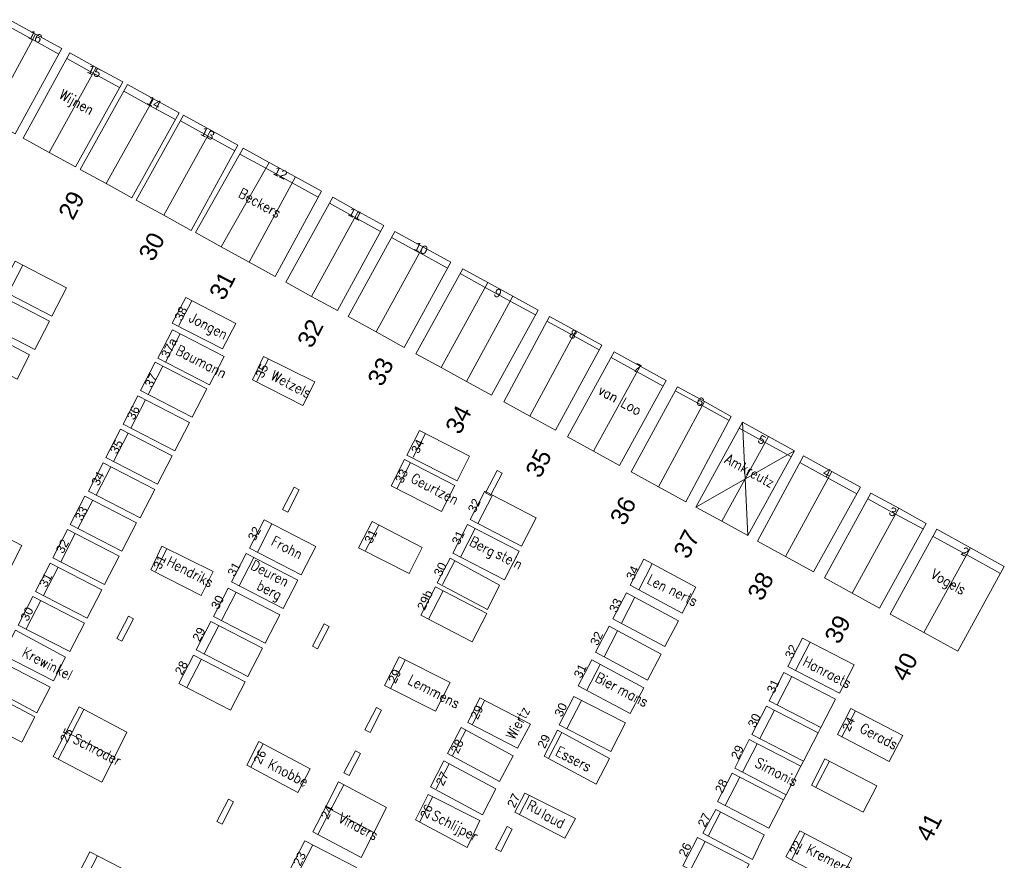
# Model space of a CAD drawing. Header units: metres. Extents: x 200982 to 204048, y 317766 to 321161.
# Tile 15 of 20: x 202323 to 202357, y 319725 to 319754. Entities that reach past the tile are written whole.
import ezdxf
from ezdxf.enums import TextEntityAlignment as Align

# ---------------------------------------------------------------- set-up
doc = ezdxf.new("R2010")
doc.units = ezdxf.units.M
doc.header["$MEASUREMENT"] = 0
for name, color, linetype, lineweight in [('Bestaande graven', 150, 'Continuous', 13), ('Familiegraven', 140, 'Continuous', 13), ('Geruimd graf', 234, 'Continuous', 13), ('Monumenten', 204, 'Continuous', 13), ('Namen burgelijke stand', 7, 'Continuous', 13), ('Nummers burgelijke stand', 7, 'Continuous', 13), ('Uit te geven graven', 12, 'Continuous', 13), ('Verwijderde graven', 1, 'Continuous', 13)]:
    doc.layers.add(name, color=color, linetype=linetype, lineweight=lineweight)
doc.styles.add('Style-arial', font='arial.shx')
doc.styles.add('Style-simplex', font='simplex.shx')

# ---------------------------------------------------------------- blocks, each defined once
blk = doc.blocks.new('*U24')
at = {"layer": 'Bestaande graven', "linetype": 'Continuous'}
for p, q in [((-0.988, 0.649), (-1.008, -0.45)), ((1.012, 0.611), (-0.988, 0.649)), ((0.691, -0.483), (0.712, 0.618)), ((0.991, -0.488), (1.012, 0.611)), ((-1.012, -0.651), (-1.008, -0.45)), ((0.991, -0.488), (-1.008, -0.45))]:
    blk.add_line(p, q, dxfattribs=at)
blk = doc.blocks.new('*U25')
at = {"layer": 'Bestaande graven', "linetype": 'Continuous'}
for p, q in [((-0.987, 0.651), (-1.007, -0.449)), ((1.012, 0.613), (-0.987, 0.651)), ((0.692, -0.48), (0.713, 0.619)), ((0.992, -0.487), (1.012, 0.613)), ((-1.012, -0.649), (-1.007, -0.449)), ((0.992, -0.487), (-1.007, -0.449))]:
    blk.add_line(p, q, dxfattribs=at)
blk = doc.blocks.new('*U26')
at = {"layer": 'Bestaande graven', "linetype": 'Continuous'}
for p, q in [((-0.988, 0.649), (-1.007, -0.451)), ((1.012, 0.611), (-0.988, 0.649)), ((0.691, -0.483), (0.713, 0.617)), ((0.992, -0.489), (1.012, 0.611)), ((-1.012, -0.651), (-1.007, -0.451)), ((0.992, -0.489), (-1.007, -0.451))]:
    blk.add_line(p, q, dxfattribs=at)
blk = doc.blocks.new('*U23')
at = {"layer": 'Bestaande graven', "linetype": 'Continuous'}
for p, q in [((-1.027, -1.382), (-1.047, -2.481)), ((0.974, -1.42), (-1.027, -1.382)), ((0.652, -2.513), (0.673, -1.413)), ((0.953, -2.519), (0.974, -1.42)), ((0.953, -2.519), (-1.047, -2.481))]:
    blk.add_line(p, q, dxfattribs=at)
for name, p in [('*U24', (0.034, 1.868)), ('*U25', (0.009, 0.567)), ('*U26', (-0.015, -0.731))]:
    blk.add_blockref(name, p, dxfattribs=at)
blk = doc.blocks.new('*U27')
at = {"layer": 'Bestaande graven', "linetype": 'Continuous'}
for p, q in [((-0.989, 0.569), (-1.01, -0.532)), ((1.011, 0.532), (-0.989, 0.569)), ((0.689, -0.563), (0.711, 0.537)), ((0.989, -0.568), (1.011, 0.532)), ((0.989, -0.568), (-1.01, -0.532))]:
    blk.add_line(p, q, dxfattribs=at)
blk = doc.blocks.new('*U28')
at = {"layer": 'Uit te geven graven', "linetype": 'Continuous'}
for p, q in [((-0.988, 0.568), (-1.01, -0.531)), ((1.01, 0.531), (-0.988, 0.568)), ((0.69, -0.563), (0.711, 0.537)), ((0.991, -0.568), (1.01, 0.531)), ((0.991, -0.568), (-1.01, -0.531))]:
    blk.add_line(p, q, dxfattribs=at)
blk = doc.blocks.new('*U34')
at = {"layer": 'Bestaande graven', "linetype": 'Continuous'}
for p, q in [((-0.989, 0.569), (-1.01, -0.53)), ((1.01, 0.532), (-0.989, 0.569)), ((0.69, -0.562), (0.71, 0.536)), ((0.988, -0.568), (1.01, 0.532)), ((0.988, -0.568), (-1.01, -0.53))]:
    blk.add_line(p, q, dxfattribs=at)
blk = doc.blocks.new('*U35')
at = {"layer": 'Bestaande graven', "linetype": 'Continuous'}
for p, q in [((-0.99, 0.569), (-1.01, -0.532)), ((1.01, 0.532), (-0.99, 0.569)), ((0.689, -0.562), (0.709, 0.537)), ((0.989, -0.569), (1.01, 0.532)), ((0.989, -0.569), (-1.01, -0.532))]:
    blk.add_line(p, q, dxfattribs=at)
blk = doc.blocks.new('*U36')
at = {"layer": 'Bestaande graven', "linetype": 'Continuous'}
for p, q in [((-0.988, 0.567), (-1.01, -0.533)), ((1.01, 0.531), (-0.988, 0.567)), ((0.69, -0.565), (0.71, 0.536)), ((0.99, -0.57), (1.01, 0.531)), ((0.99, -0.57), (-1.01, -0.533))]:
    blk.add_line(p, q, dxfattribs=at)
blk = doc.blocks.new('*U37')
at = {"layer": 'Bestaande graven', "linetype": 'Continuous'}
for p, q in [((-0.989, 0.569), (-1.01, -0.531)), ((1.01, 0.532), (-0.989, 0.569)), ((0.689, -0.563), (0.71, 0.536)), ((0.989, -0.568), (1.01, 0.532)), ((0.989, -0.568), (-1.01, -0.531))]:
    blk.add_line(p, q, dxfattribs=at)
blk = doc.blocks.new('*U40')
at = {"layer": 'Bestaande graven', "linetype": 'Continuous'}
for p, q in [((-0.99, 0.57), (-1.01, -0.531)), ((1.011, 0.531), (-0.99, 0.57)), ((0.689, -0.562), (0.71, 0.538)), ((0.989, -0.568), (1.011, 0.531)), ((0.989, -0.568), (-1.01, -0.531))]:
    blk.add_line(p, q, dxfattribs=at)
blk = doc.blocks.new('*U42')
at = {"layer": 'Bestaande graven', "linetype": 'Continuous'}
for p, q in [((-0.988, 0.567), (-1.01, -0.532)), ((1.011, 0.53), (-0.988, 0.567)), ((0.691, -0.564), (0.71, 0.536)), ((0.99, -0.57), (1.011, 0.53)), ((0.99, -0.57), (-1.01, -0.532))]:
    blk.add_line(p, q, dxfattribs=at)
blk = doc.blocks.new('*U43')
at = {"layer": 'Uit te geven graven', "linetype": 'Continuous'}
for p, q in [((-0.989, 0.569), (-1.01, -0.531)), ((1.01, 0.531), (-0.989, 0.569)), ((0.69, -0.563), (0.711, 0.537)), ((0.991, -0.569), (1.01, 0.531)), ((0.991, -0.569), (-1.01, -0.531))]:
    blk.add_line(p, q, dxfattribs=at)
blk = doc.blocks.new('*U44')
at = {"layer": 'Uit te geven graven', "linetype": 'Continuous'}
for p, q in [((-0.989, 0.57), (-1.01, -0.53)), ((1.01, 0.532), (-0.989, 0.57)), ((0.689, -0.563), (0.711, 0.537)), ((0.989, -0.569), (1.01, 0.532)), ((0.989, -0.569), (-1.01, -0.53))]:
    blk.add_line(p, q, dxfattribs=at)
blk = doc.blocks.new('*U179')
at = {"layer": 'Bestaande graven', "linetype": 'Continuous'}
for p, q in [((-0.989, 0.569), (-1.01, -0.531)), ((1.01, 0.53), (-0.989, 0.569)), ((0.689, -0.563), (0.709, 0.537)), ((0.989, -0.568), (1.01, 0.53)), ((0.989, -0.568), (-1.01, -0.531))]:
    blk.add_line(p, q, dxfattribs=at)

msp = doc.modelspace()

# ---------------------------------------------------------------- linework, layer by layer
at = {"layer": 'Bestaande graven', "linetype": 'Continuous'}
for p, q in [((202328.592, 319743.77), (202329.034, 319744.625)), ((202331.28, 319741.851), (202331.679, 319742.622)), ((202336.103, 319738.144), (202336.571, 319739.047)), ((202335.025, 319736.024), (202335.478, 319736.898)), ((202327.783, 319735.309), (202328.181, 319736.081)), ((202337.672, 319734.845), (202338.095, 319735.662)), ((202344.905, 319735.562), (202344.441, 319734.667)), ((202330.294, 319734.725), (202329.789, 319733.748)), ((202330.561, 319734.587), (202330.056, 319733.611)), ((202330.294, 319734.725), (202332.07, 319733.807)), ((202323.563, 319734.432), (202323.058, 319733.454)), ((202323.83, 319734.293), (202323.325, 319733.317)), ((202323.563, 319734.432), (202325.339, 319733.512)), ((202344.307, 319734.408), (202343.844, 319733.513)), ((202331.566, 319732.83), (202332.07, 319733.807)), ((202323.058, 319733.454), (202324.834, 319732.536)), ((202324.834, 319732.536), (202325.339, 319733.512)), ((202329.696, 319733.571), (202329.192, 319732.594)), ((202329.696, 319733.571), (202331.474, 319732.653)), ((202329.789, 319733.748), (202331.566, 319732.83)), ((202329.963, 319733.434), (202329.458, 319732.457)), ((202343.709, 319733.253), (202343.246, 319732.359)), ((202329.192, 319732.594), (202330.969, 319731.676)), ((202330.969, 319731.676), (202331.474, 319732.653)), ((202335.886, 319731.269), (202336.388, 319732.241)), ((202343.111, 319732.099), (202342.648, 319731.205)), ((202338.706, 319730.039), (202339.132, 319730.865)), ((202342.203, 319730.997), (202341.697, 319730.02)), ((202342.469, 319730.859), (202341.963, 319729.882)), ((202342.203, 319730.997), (202343.979, 319730.079)), ((202351.438, 319729.6), (202351.901, 319730.495)), ((202343.474, 319729.101), (202343.979, 319730.079)), ((202341.337, 319728.879), (202341.786, 319729.748)), ((202341.697, 319730.02), (202343.474, 319729.101)), ((202331.076, 319728.552), (202331.496, 319729.365)), ((202350.542, 319727.865), (202351.005, 319728.76)), ((202337.453, 319727.807), (202337.902, 319728.678)), ((202336.887, 319726.665), (202337.331, 319727.525)), ((202340.327, 319726.928), (202340.662, 319727.574)), ((202346.842, 319726.208), (202347.259, 319727.013)), ((202349.697, 319725.369), (202350.165, 319726.275))]:
    msp.add_line(p, q, dxfattribs=at)
at = {"layer": 'Bestaande graven', "linetype": 'Continuous', "flags": 128}
for points in [[(202328.363, 319743.854), (202330.092, 319742.965), (202330.549, 319743.835), (202328.828, 319744.731)], [(202321.226, 319742.858), (202323.015, 319741.927), (202323.447, 319742.764), (202321.638, 319743.706)], [(202331.125, 319741.898), (202332.858, 319741.016), (202333.272, 319741.835), (202331.506, 319742.706)], [(202335.907, 319738.243), (202337.644, 319737.363), (202338.098, 319738.261), (202336.368, 319739.153)], [(202321.009, 319736.267), (202322.754, 319735.36), (202323.182, 319736.197), (202321.435, 319737.105)], [(202334.786, 319736.109), (202336.523, 319735.228), (202336.977, 319736.127), (202335.247, 319737.018)], [(202327.627, 319735.357), (202329.36, 319734.475), (202329.775, 319735.295), (202328.009, 319736.166)], [(202337.486, 319734.905), (202339.221, 319733.986), (202339.639, 319734.832), (202337.935, 319735.76)], [(202344.144, 319734.827), (202345.937, 319733.865), (202346.402, 319734.754), (202344.609, 319735.721)], [(202343.548, 319733.672), (202345.341, 319732.71), (202345.806, 319733.599), (202344.013, 319734.566)], [(202342.95, 319732.518), (202344.743, 319731.556), (202345.208, 319732.445), (202343.415, 319733.412)], [(202321.977, 319731.344), (202323.702, 319730.427), (202324.157, 319731.316), (202322.421, 319732.21)], [(202335.68, 319731.373), (202337.436, 319730.489), (202337.94, 319731.476), (202336.177, 319732.361)], [(202342.354, 319731.363), (202344.147, 319730.401), (202344.612, 319731.29), (202342.819, 319732.257)], [(202321.442, 319730.302), (202323.183, 319729.418), (202323.633, 319730.296), (202321.904, 319731.203)], [(202338.543, 319730.096), (202340.261, 319729.213), (202340.712, 319730.043), (202338.965, 319730.951)], [(202351.285, 319729.678), (202353.061, 319728.748), (202353.532, 319729.646), (202351.748, 319730.574)], [(202341.173, 319728.934), (202342.966, 319727.972), (202343.431, 319728.861), (202341.638, 319729.828)], [(202330.937, 319728.626), (202332.689, 319727.683), (202333.117, 319728.501), (202331.351, 319729.442)], [(202337.26, 319727.881), (202339.052, 319726.919), (202339.516, 319727.808), (202337.724, 319728.775)], [(202350.389, 319727.943), (202352.165, 319727.013), (202352.636, 319727.911), (202350.852, 319728.839)], [(202336.749, 319726.738), (202338.524, 319725.796), (202338.966, 319726.718), (202337.178, 319727.617)], [(202340.173, 319727.009), (202341.885, 319726.109), (202342.258, 319726.787), (202340.512, 319727.664)], [(202346.646, 319726.282), (202348.352, 319725.375), (202348.758, 319726.229), (202347.094, 319727.099)], [(202349.511, 319725.467), (202351.302, 319724.52), (202351.781, 319725.42), (202349.987, 319726.37)]]:
    msp.add_lwpolyline(points, close=True, dxfattribs=at)
at = {"layer": 'Familiegraven', "linetype": 'Continuous'}
for p, q in [((202323.552, 319753.618), (202322.65, 319754.114)), ((202324.454, 319753.122), (202323.552, 319753.618)), ((202325.639, 319752.467), (202324.729, 319752.966)), ((202326.548, 319751.967), (202325.639, 319752.467)), ((202327.584, 319751.352), (202326.692, 319751.841)), ((202328.476, 319750.863), (202327.584, 319751.352)), ((202329.581, 319750.306), (202328.644, 319750.821)), ((202330.519, 319749.791), (202329.581, 319750.306)), ((202331.59, 319749.185), (202330.696, 319749.676)), ((202332.499, 319748.686), (202331.59, 319749.185)), ((202333.394, 319748.195), (202332.499, 319748.686)), ((202334.661, 319747.495), (202333.779, 319747.979)), ((202335.543, 319747.01), (202334.661, 319747.495)), ((202336.886, 319746.272), (202335.917, 319746.804)), ((202337.853, 319745.741), (202336.889, 319746.27)), ((202339.151, 319745.084), (202338.284, 319745.56)), ((202340.01, 319744.612), (202339.151, 319745.084)), ((202340.878, 319744.136), (202340.01, 319744.612)), ((202342.176, 319743.422), (202341.275, 319743.917)), ((202343.076, 319742.927), (202342.176, 319743.422)), ((202344.383, 319742.172), (202343.484, 319742.666)), ((202345.282, 319741.678), (202344.383, 319742.172)), ((202346.622, 319741.012), (202345.693, 319741.523)), ((202347.553, 319740.5), (202346.622, 319741.012)), ((202348.797, 319739.743), (202347.898, 319740.237)), ((202349.696, 319739.249), (202348.797, 319739.743)), ((202350.97, 319738.514), (202349.991, 319739.052)), ((202351.949, 319737.976), (202350.97, 319738.514)), ((202353.286, 319737.277), (202352.329, 319737.803)), ((202354.244, 319736.751), (202353.286, 319737.277)), ((202355.738, 319735.871), (202354.581, 319736.507)), ((202356.908, 319735.229), (202355.738, 319735.871)), ((202333.829, 319727.095), (202334.272, 319727.953)), ((202333.385, 319726.237), (202333.829, 319727.095))]:
    msp.add_line(p, q, dxfattribs=at)
at = {"layer": 'Familiegraven', "linetype": 'Continuous', "flags": 128}
for points in [[(202321.147, 319751.365), (202322.049, 319750.87), (202323.656, 319753.808), (202322.754, 319754.304)], [(202322.049, 319750.87), (202322.95, 319750.375), (202324.558, 319753.313), (202323.656, 319753.808)], [(202323.227, 319750.223), (202324.127, 319749.729), (202325.745, 319752.66), (202324.835, 319753.16)], [(202324.127, 319749.729), (202325.026, 319749.235), (202326.656, 319752.16), (202325.745, 319752.66)], [(202325.186, 319749.149), (202326.081, 319748.658), (202327.712, 319751.581), (202326.82, 319752.071)], [(202326.081, 319748.658), (202326.975, 319748.167), (202328.603, 319751.091), (202327.712, 319751.581)], [(202327.121, 319748.087), (202328.069, 319747.567), (202329.687, 319750.497), (202328.75, 319751.011)], [(202328.069, 319747.567), (202329.017, 319747.047), (202330.623, 319749.982), (202329.687, 319750.497)], [(202329.16, 319746.969), (202330.054, 319746.478), (202331.705, 319749.388), (202330.811, 319749.879)], [(202330.054, 319746.478), (202331.018, 319745.949), (202332.61, 319748.89), (202331.705, 319749.388)], [(202331.018, 319745.949), (202331.912, 319745.458), (202333.504, 319748.399), (202332.61, 319748.89)], [(202332.277, 319745.259), (202333.166, 319744.77), (202334.774, 319747.702), (202333.893, 319748.186)], [(202333.166, 319744.77), (202334.056, 319744.282), (202335.656, 319747.217), (202334.774, 319747.702)], [(202334.423, 319744.081), (202335.395, 319743.547), (202337.003, 319746.478), (202336.031, 319747.011)], [(202335.395, 319743.547), (202336.36, 319743.018), (202337.967, 319745.948), (202336.999, 319746.48)], [(202336.758, 319742.8), (202337.626, 319742.324), (202339.242, 319745.247), (202338.374, 319745.724)], [(202337.626, 319742.324), (202338.5, 319741.844), (202340.099, 319744.776), (202339.242, 319745.247)], [(202338.5, 319741.844), (202339.368, 319741.368), (202340.967, 319744.299), (202340.099, 319744.776)], [(202339.789, 319741.136), (202340.679, 319740.649), (202342.264, 319743.587), (202341.363, 319744.082)], [(202340.679, 319740.649), (202341.568, 319740.161), (202343.166, 319743.092), (202342.264, 319743.587)], [(202341.986, 319739.932), (202342.881, 319739.441), (202344.489, 319742.365), (202343.589, 319742.859)], [(202342.881, 319739.441), (202343.776, 319738.95), (202345.388, 319741.871), (202344.489, 319742.365)], [(202344.176, 319738.73), (202345.116, 319738.215), (202346.698, 319741.152), (202345.768, 319741.663)], [(202345.116, 319738.215), (202346.055, 319737.699), (202347.627, 319740.641), (202346.698, 319741.152)], [(202346.408, 319737.517), (202347.303, 319737.026), (202348.91, 319739.95), (202348.011, 319740.444)], [(202347.303, 319737.026), (202348.198, 319736.535), (202349.81, 319739.456), (202348.91, 319739.95)], [(202348.524, 319736.344), (202349.492, 319735.813), (202351.092, 319738.738), (202350.112, 319739.276)], [(202349.492, 319735.813), (202350.459, 319735.283), (202352.073, 319738.2), (202351.092, 319738.738)], [(202350.834, 319735.077), (202351.791, 319734.553), (202353.394, 319737.475), (202352.437, 319738)], [(202351.791, 319734.553), (202352.738, 319734.033), (202354.342, 319736.955), (202353.394, 319737.475)], [(202354.706, 319736.755), (202353.099, 319733.833), (202354.265, 319733.192), (202355.872, 319736.113)], [(202355.872, 319736.113), (202354.264, 319733.195), (202355.429, 319732.557), (202357.034, 319735.475)], [(202333.65, 319727.189), (202335.312, 319726.309), (202335.746, 319727.168), (202334.093, 319728.048)], [(202333.208, 319726.33), (202334.877, 319725.45), (202335.312, 319726.309), (202333.65, 319727.189)]]:
    msp.add_lwpolyline(points, close=True, dxfattribs=at)
at = {"layer": 'Geruimd graf'}
for p, q in [((202348.011, 319740.444), (202348.198, 319736.535)), ((202346.408, 319737.517), (202349.81, 319739.456))]:
    msp.add_line(p, q, dxfattribs=at)
at = {"layer": 'Monumenten', "linetype": 'Continuous', "lineweight": 0, "flags": 128}
for points in [[(202339.728, 319738.684), (202339.333, 319737.918), (202339.155, 319738.01), (202339.557, 319738.774)], [(202332.739, 319738.11), (202332.343, 319737.346), (202332.165, 319737.437), (202332.568, 319738.202)], [(202327.026, 319733.669), (202326.631, 319732.903), (202326.453, 319732.995), (202326.856, 319733.759)], [(202333.767, 319733.398), (202333.371, 319732.632), (202333.193, 319732.724), (202333.596, 319733.489)], [(202335.574, 319730.522), (202335.179, 319729.756), (202335.001, 319729.848), (202335.404, 319730.613)], [(202334.851, 319729.033), (202334.455, 319728.268), (202334.278, 319728.359), (202334.68, 319729.124)], [(202330.478, 319727.36), (202330.083, 319726.595), (202329.905, 319726.686), (202330.307, 319727.451)], [(202340.079, 319726.418), (202339.684, 319725.653), (202339.505, 319725.745), (202339.907, 319726.509)]]:
    msp.add_lwpolyline(points, close=True, dxfattribs=at)
at = {"layer": 'Uit te geven graven', "linetype": 'Continuous'}
for p, q in [((202327.773, 319742.508), (202327.267, 319741.531)), ((202328.039, 319742.371), (202327.533, 319741.394)), ((202327.773, 319742.508), (202329.55, 319741.59)), ((202329.044, 319740.613), (202329.55, 319741.59)), ((202327.176, 319741.353), (202326.67, 319740.376)), ((202327.176, 319741.353), (202328.952, 319740.435)), ((202327.267, 319741.531), (202329.044, 319740.613)), ((202327.442, 319741.215), (202326.937, 319740.239)), ((202326.67, 319740.376), (202328.448, 319739.458)), ((202328.448, 319739.458), (202328.952, 319740.435)), ((202326.578, 319740.199), (202326.072, 319739.221)), ((202326.845, 319740.062), (202326.34, 319739.084)), ((202326.578, 319740.199), (202328.356, 319739.281)), ((202326.072, 319739.221), (202327.85, 319738.303)), ((202327.85, 319738.303), (202328.356, 319739.281)), ((202325.982, 319739.043), (202325.476, 319738.067)), ((202326.248, 319738.905), (202325.743, 319737.928)), ((202325.982, 319739.043), (202327.758, 319738.126)), ((202325.354, 319737.895), (202324.849, 319736.919)), ((202325.354, 319737.895), (202327.131, 319736.978)), ((202325.476, 319738.067), (202327.253, 319737.148)), ((202327.253, 319737.148), (202327.758, 319738.126)), ((202325.621, 319737.758), (202325.115, 319736.781)), ((202324.849, 319736.919), (202326.626, 319736)), ((202326.626, 319736), (202327.131, 319736.978)), ((202324.757, 319736.741), (202324.252, 319735.764)), ((202325.023, 319736.603), (202324.519, 319735.626)), ((202324.757, 319736.741), (202326.534, 319735.822)), ((202324.161, 319735.586), (202323.655, 319734.609)), ((202324.161, 319735.586), (202325.937, 319734.667)), ((202324.252, 319735.764), (202326.028, 319734.845)), ((202326.028, 319734.845), (202326.534, 319735.822)), ((202324.427, 319735.449), (202323.921, 319734.471)), ((202323.655, 319734.609), (202325.431, 319733.69)), ((202325.431, 319733.69), (202325.937, 319734.667)), ((202329.101, 319732.415), (202328.595, 319731.439)), ((202329.367, 319732.278), (202328.861, 319731.301)), ((202329.101, 319732.415), (202330.877, 319731.498)), ((202328.595, 319731.439), (202330.372, 319730.52)), ((202330.372, 319730.52), (202330.877, 319731.498))]:
    msp.add_line(p, q, dxfattribs=at)
at = {"layer": 'Verwijderde graven', "linetype": 'Continuous'}
for p, q in [((202336.668, 319739.232), (202337.091, 319740.049)), ((202324.877, 319729.69), (202325.321, 319730.548)), ((202338.025, 319728.963), (202338.475, 319729.834)), ((202324.434, 319728.832), (202324.877, 319729.69))]:
    msp.add_line(p, q, dxfattribs=at)
at = {"layer": 'Verwijderde graven', "linetype": 'Continuous', "flags": 128}
for points in [[(202336.447, 319739.308), (202338.181, 319738.425), (202338.608, 319739.267), (202336.879, 319740.159)], [(202322.53, 319732.422), (202324.27, 319731.536), (202324.686, 319732.344), (202322.966, 319733.271)], [(202324.707, 319729.78), (202326.369, 319728.9), (202326.803, 319729.76), (202325.15, 319730.639)], [(202324.265, 319728.921), (202325.934, 319728.041), (202326.369, 319728.9), (202324.707, 319729.78)], [(202337.852, 319729.026), (202339.645, 319728.063), (202340.108, 319728.953), (202338.317, 319729.919)]]:
    msp.add_lwpolyline(points, close=True, dxfattribs=at)

# ---------------------------------------------------------------- block references
at = {"layer": 'Bestaande graven', "linetype": 'Continuous', "xscale": 1.000011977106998, "yscale": 1.000011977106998, "zscale": 1.000011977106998, "rotation": 153.7415956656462}
for name, p in [('*U42', (202329.009, 319742.674)), ('*U36', (202339.766, 319737.113)), ('*U37', (202332.169, 319736.128)), ('*U35', (202339.171, 319735.964)), ('*U37', (202331.548, 319734.972)), ('*U34', (202338.066, 319733.825)), ('*U27', (202350.716, 319732.057)), ('*U23', (202349.181, 319729.134)), ('*U179', (202333.572, 319725.069)), ('*U40', (202326.158, 319724.697))]:
    msp.add_blockref(name, p, dxfattribs=at)
at = {"layer": 'Uit te geven graven', "linetype": 'Continuous', "xscale": 1.000011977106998, "yscale": 1.000011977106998, "zscale": 1.000011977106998, "rotation": 153.7415956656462}
for name, p in [('*U44', (202323.584, 319745.039)), ('*U43', (202322.99, 319743.889)), ('*U28', (202347.1, 319725.192))]:
    msp.add_blockref(name, p, dxfattribs=at)

# ---------------------------------------------------------------- texts
at = {"layer": 'Namen burgelijke stand', "linetype": 'Continuous', "lineweight": 0, "style": 'Style-simplex', "width": 0.857148}
for s, p in [('Wijnen', (202324.987, 319751.313)), ('Beckers', (202331.297, 319747.84)), ('van Loo', (202343.707, 319741.048)), ('Amkreutz', (202348.182, 319738.614)), ('Vogels', (202355.026, 319734.79))]:
    msp.add_text(s, height=0.35, rotation=331.1728, dxfattribs=at).set_placement(p, align=Align.CENTER)
for s, rotation, p in [('Jongen', 332.6642, (202328.905, 319743.927)), ('Baumann', 332.6642, (202328.448, 319742.801)), ('Wetzels', 332.6642, (202331.731, 319741.929)), ('Geurtzen', 332.6642, (202336.549, 319738.391)), ('Frohn', 332.6642, (202331.739, 319736.226)), ('Berg', 332.6642, (202338.573, 319736.217)), ('stein', 332.6642, (202339.474, 319735.791)), ('Hendriks', 332.6642, (202328.14, 319735.526)), ('Deuren', 332.6642, (202331.037, 319735.401)), ('Len', 332.6642, (202344.688, 319734.912)), ('berg', 332.6642, (202331.24, 319734.706)), ('nerts', 332.6642, (202345.444, 319734.552)), ('Krewinkel', 332.6642, (202323.161, 319732.398)), ('Hanraets', 332.6642, (202350.055, 319732.081)), ('Bier', 332.6642, (202342.907, 319731.528)), ('Lemmens', 332.6642, (202336.451, 319731.447)), ('mans', 332.6642, (202343.676, 319731.12)), ('Wiertz', 62.6642, (202340.155, 319729.474)), ('Gerads', 332.6642, (202352.023, 319729.784)), ('Schroder', 332.6642, (202324.902, 319729.418)), ('Essers', 332.6642, (202341.534, 319728.985)), ('Knobbe', 332.6642, (202331.621, 319728.546)), ('Simonis', 332.6642, (202348.409, 319728.597)), ('Ru', 332.6642, (202340.552, 319727.13)), ('Schlijper', 332.6642, (202337.267, 319726.78)), ('laud', 332.6642, (202341.038, 319726.821)), ('Vinders', 332.6642, (202334.059, 319726.686)), ('Kremers', 332.6642, (202350.171, 319725.622))]:
    msp.add_text(s, height=0.35, rotation=rotation, dxfattribs=at).set_placement(p)
at = {"layer": 'Nummers burgelijke stand', "linetype": 'Continuous', "lineweight": 0, "style": 'Style-arial'}
for s, rotation, p in [('16', 334.1061, (202323.368, 319753.684)), ('15', 334.1061, (202325.405, 319752.494)), ('14', 334.1061, (202327.459, 319751.414)), ('13', 334.1061, (202329.31, 319750.346)), ('12', 334.1061, (202331.815, 319748.988)), ('11', 334.1061, (202334.393, 319747.575)), ('10', 334.1061, (202336.657, 319746.395)), ('9', 334.1061, (202339.41, 319744.8)), ('38', 64.1061, (202328.691, 319743.905)), ('8', 334.1061, (202342.007, 319743.385)), ('37a', 62.3426, (202328.224, 319742.621)), ('35', 64.1061, (202331.487, 319741.932)), ('7', 334.1061, (202344.222, 319742.218)), ('37', 62.3426, (202327.658, 319741.604)), ('6', 334.1061, (202346.389, 319741.063)), ('36', 62.3426, (202327.043, 319740.489)), ('5', 331.1728, (202348.504, 319739.761)), ('35', 62.3426, (202326.463, 319739.322)), ('34', 64.1061, (202336.848, 319739.331)), ('34', 62.3426, (202325.823, 319738.221)), ('33', 64.1061, (202336.3, 319738.312)), ('4', 334.1061, (202350.75, 319738.619)), ('33', 62.3426, (202325.256, 319737.018)), ('32', 64.6232, (202338.804, 319737.296)), ('3', 334.1061, (202353.024, 319737.27)), ('32', 62.3426, (202331.218, 319736.328)), ('31', 64.1061, (202335.237, 319736.232)), ('31', 64.6232, (202338.249, 319736.192)), ('32', 62.3426, (202324.602, 319735.891)), ('2', 334.1061, (202355.516, 319735.891)), ('31', 64.1061, (202327.964, 319735.344)), ('31', 62.3426, (202330.513, 319735.102)), ('30', 64.1061, (202337.627, 319735.098)), ('31', 62.3426, (202324.023, 319734.725)), ('34', 64.6232, (202344.256, 319734.976)), ('29b', 64.6232, (202337.056, 319733.932)), ('30', 62.3426, (202329.946, 319733.961)), ('33', 64.6232, (202343.674, 319733.857)), ('30', 62.3426, (202323.381, 319733.56)), ('29', 62.3426, (202329.306, 319732.858)), ('32', 64.6232, (202343.019, 319732.717)), ('32', 64.6232, (202349.728, 319732.264)), ('28', 62.3426, (202328.701, 319731.705)), ('29', 64.1061, (202336.059, 319731.416)), ('31', 64.6232, (202342.454, 319731.595)), ('31', 64.6232, (202349.101, 319731.072)), ('30', 64.6232, (202341.786, 319730.26)), ('29', 64.1061, (202338.891, 319730.175)), ('30', 64.6232, (202348.45, 319729.891)), ('24', 64.1061, (202351.703, 319729.764)), ('25', 64.1061, (202324.749, 319729.383)), ('28', 64.1061, (202338.215, 319729.004)), ('29', 64.1061, (202341.201, 319729.172)), ('26', 64.1061, (202331.416, 319728.637)), ('29', 64.6232, (202347.871, 319728.799)), ('27', 64.1061, (202337.7, 319727.888)), ('28', 64.6232, (202347.318, 319727.633)), ('27', 64.1061, (202340.158, 319727.135)), ('24', 64.1061, (202333.733, 319726.736)), ('26', 64.1061, (202337.154, 319726.762)), ('27', 64.1061, (202346.724, 319726.463)), ('22', 64.1061, (202349.887, 319725.514)), ('26', 64.6232, (202346.067, 319725.443)), ('23', 64.1061, (202332.779, 319725.127))]:
    msp.add_text(s, height=0.3, rotation=rotation, dxfattribs=at).set_placement(p)
at = {"layer": 'Nummers burgelijke stand', "linetype": 'Continuous', "lineweight": 13, "style": 'Style-arial'}
for s, p in [('29', (202324.94, 319747.362)), ('30', (202327.706, 319745.94)), ('31', (202330.137, 319744.597)), ('32', (202333.169, 319742.951)), ('33', (202335.591, 319741.632)), ('34', (202338.274, 319739.98)), ('35', (202341.035, 319738.474)), ('36', (202343.946, 319736.841)), ('37', (202346.134, 319735.692)), ('38', (202348.687, 319734.245)), ('39', (202351.34, 319732.757)), ('40', (202353.652, 319731.467)), ('41', (202354.484, 319725.944))]:
    msp.add_text(s, height=0.6, rotation=62.6634, dxfattribs=at).set_placement(p)

doc.saveas('drawing.dxf')
